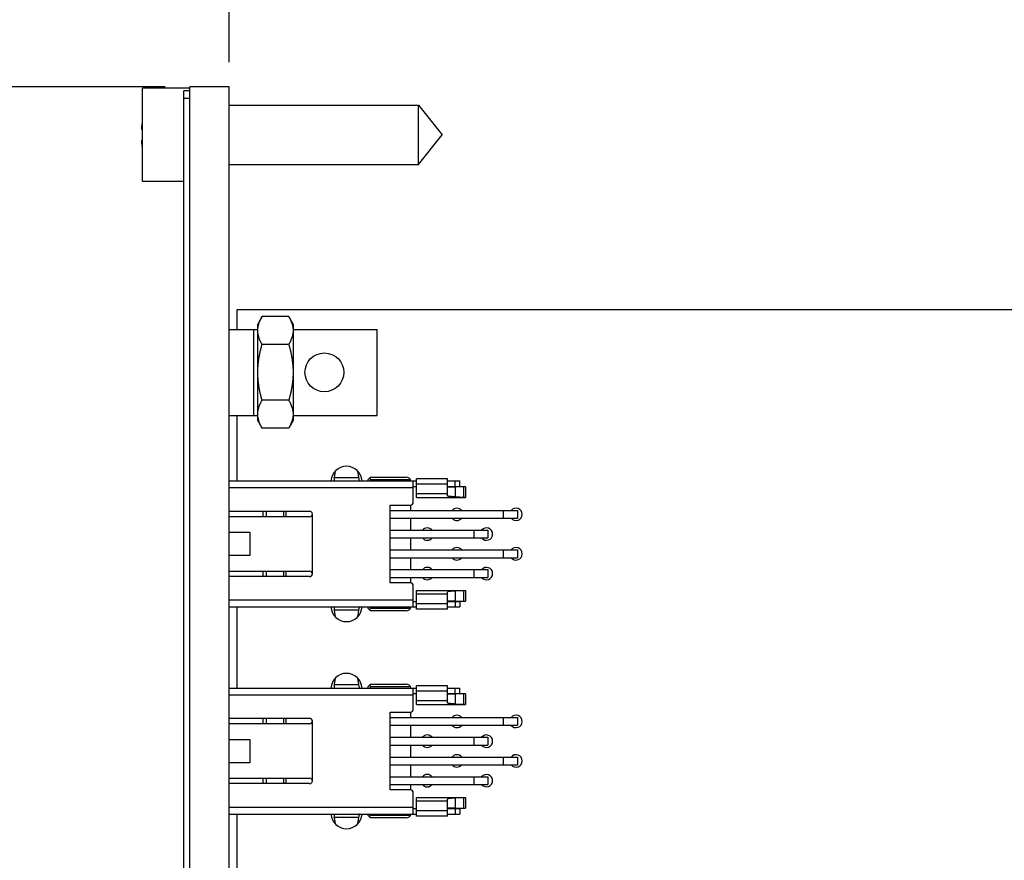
# Model space of a CAD drawing. Header units: inches. Extents: x 0 to 22, y 0 to 17.
# Tile 13 of 21: x 10.5 to 13, y 9 to 11.1. Entities that reach past the tile are written whole.
import ezdxf

# ---------------------------------------------------------------- set-up
doc = ezdxf.new("R2010")
doc.units = ezdxf.units.IN
doc.header["$LTSCALE"] = 1.21
doc.header["$MEASUREMENT"] = 0
doc.layers.get('0').update_dxf_attribs({"linetype": 'CONTINUOUS'})
doc.layers.add('DIMENSIONS', color=7, linetype='CONTINUOUS')
doc.styles.get("Standard").update_dxf_attribs({"font": 'txt', "width": 0.8})
doc.dimstyles.new('DIMSTYLE_1', dxfattribs={"dimtxt": 0.125, "dimasz": 0.18, "dimexe": 0.125, "dimexo": 0.0625, "dimgap": 0.0625, "dimtad": 0, "dimtih": 1, "dimtoh": 1, "dimdec": 3, "dimzin": 4, "dimdsep": 46, "dimtxsty": 'STANDARD', "dimblk": '_FILLED', "dimblk1": '_FILLED', "dimblk2": '_FILLED', "dimcen": 0.09, "dimadec": 0, "dimazin": 0, "dimtp": 0.01, "dimtm": 0.01, "dimtfac": 1, "dimtdec": 3, "dimtofl": 0, "dimtmove": 0, "dimatfit": 3, "dimldrblk": '_FILLED', "dimfxl": 1, "dimtolj": 1, "dimtzin": 4, "dimarcsym": 0})

# ---------------------------------------------------------------- blocks, each defined once
blk = doc.blocks.new('_FILLED')
at = {"color": 0, "linetype": 'BYBLOCK'}
blk.add_solid([(0, 0), (-1, 0.174), (-1, -0.174)], dxfattribs=at)
blk = doc.blocks.new('*D1')
at = {"layer": 'DIMENSIONS', "color": 2, "linetype": 'CONTINUOUS'}
for p, q in [((10.8479, 10.9795), (8.5204, 10.9795)), ((8.6454, 10.9795), (8.6454, 8.5356)), ((8.6454, 5.8416), (8.6454, 8.2856)), ((10.6389, 5.8416), (8.5204, 5.8416))]:
    blk.add_line(p, q, dxfattribs=at)
at = {"layer": 'DIMENSIONS', "color": 2, "linetype": 'CONTINUOUS', "xscale": 0.18, "yscale": 0.18, "zscale": 0.18}
for p, rotation in [((8.6454, 10.9795), 90), ((8.6454, 5.8416), 270)]:
    blk.add_blockref('_FILLED', p, dxfattribs=dict(at, rotation=rotation))
at = {"layer": 'DIMENSIONS', "color": 2, "linetype": 'CONTINUOUS', "insert": (8.6454, 8.4731), "char_height": 0.125, "width": 1.325, "attachment_point": 2, "line_spacing_factor": 0.9}
blk.add_mtext('5.138{\\Ftxt.shx;\\W1.000000;\\H0.125000; }[130.5]', dxfattribs=at)
blk = doc.blocks.new('*D2')
at = {"layer": 'DIMENSIONS', "color": 2, "linetype": 'CONTINUOUS'}
for p, q in [((11.0104, 11.042), (11.0104, 11.8545)), ((17.8136, 9.5014), (17.8136, 11.8545)), ((11.0104, 11.7295), (13.687, 11.7295)), ((17.8136, 11.7295), (15.137, 11.7295))]:
    blk.add_line(p, q, dxfattribs=at)
at = {"layer": 'DIMENSIONS', "color": 2, "linetype": 'CONTINUOUS', "xscale": 0.18, "yscale": 0.18, "zscale": 0.18, "rotation": 180}
blk.add_blockref('_FILLED', (11.0104, 11.7295), dxfattribs=at)
at = {"layer": 'DIMENSIONS', "color": 2, "linetype": 'CONTINUOUS', "xscale": 0.18, "yscale": 0.18, "zscale": 0.18}
blk.add_blockref('_FILLED', (17.8136, 11.7295), dxfattribs=at)
at = {"layer": 'DIMENSIONS', "color": 2, "linetype": 'CONTINUOUS', "insert": (14.412, 11.792), "char_height": 0.125, "width": 1.325, "attachment_point": 2, "line_spacing_factor": 0.9}
blk.add_mtext('6.803{\\Ftxt.shx;\\W1.000000;\\H0.125000; }[172.8]', dxfattribs=at)

msp = doc.modelspace()

# ---------------------------------------------------------------- linework, layer by layer
at = {"color": 7, "linetype": 'CONTINUOUS'}
for p, q in [((10.7904, 10.739), (10.7904, 10.976)), ((10.9104, 10.976), (10.7904, 10.976)), ((10.8954, 6.8595), (10.8954, 10.9695)), ((10.9104, 10.9695), (10.8954, 10.9695)), ((10.9104, 6.5365), (10.9104, 10.9795)), ((11.0104, 10.9795), (10.9104, 10.9795)), ((11.0104, 6.5336), (11.0104, 10.9795)), ((10.9104, 10.9495), (10.8954, 10.9495)), ((11.0104, 10.9325), (11.4904, 10.9325)), ((11.4904, 10.7825), (11.4904, 10.9325)), ((11.4904, 10.9325), (11.5504, 10.8575)), ((10.7904, 10.8713), (10.7883, 10.8713)), ((10.7883, 10.8438), (10.7904, 10.8438)), ((11.4904, 10.7825), (11.5504, 10.8575)), ((11.0104, 10.7825), (11.4904, 10.7825)), ((10.8954, 10.739), (10.7904, 10.739)), ((11.0309, 10.3645), (11.0309, 10.4145)), ((11.0309, 10.4145), (17.3313, 10.4145)), ((11.0941, 10.397), (11.0829, 10.3775)), ((11.1616, 10.397), (11.0941, 10.397)), ((11.1729, 10.3775), (11.1616, 10.397)), ((11.0109, 10.1465), (11.0109, 10.3645)), ((11.0109, 10.3645), (11.0829, 10.3645)), ((11.0729, 10.1465), (11.0729, 10.3645)), ((11.0829, 10.1335), (11.0829, 10.3775)), ((11.1729, 10.3775), (11.1729, 10.1335)), ((11.1729, 10.3645), (11.3859, 10.3645)), ((11.3859, 10.1465), (11.3859, 10.3645)), ((11.1616, 10.3263), (11.0941, 10.3263)), ((11.1616, 10.1848), (11.0941, 10.1848)), ((11.0109, 10.1465), (11.0829, 10.1465)), ((11.0309, 9.9802), (11.0309, 10.1465)), ((11.1729, 10.1465), (11.3859, 10.1465)), ((11.0941, 10.1141), (11.0829, 10.1335)), ((11.1616, 10.1141), (11.0941, 10.1141)), ((11.1729, 10.1335), (11.1616, 10.1141)), ((11.2766, 9.9882), (11.2766, 9.9802)), ((11.2794, 10.0054), (11.2767, 9.9888)), ((11.2767, 9.9888), (11.3388, 9.9888)), ((11.3363, 10.0055), (11.3388, 9.9888)), ((11.3692, 9.99), (11.3633, 9.9841)), ((11.3662, 9.9871), (11.3692, 9.9841)), ((11.3692, 9.99), (11.4597, 9.99)), ((11.0104, 9.9802), (11.4853, 9.9802)), ((11.4774, 9.9625), (11.0104, 9.9625)), ((11.3633, 9.9802), (11.3633, 9.9841)), ((11.3692, 9.9802), (11.3692, 9.9841)), ((11.3692, 9.9841), (11.4699, 9.9841)), ((11.4774, 9.9268), (11.4774, 9.9802)), ((11.4774, 9.9664), (11.4853, 9.9664)), ((11.4853, 9.9382), (11.4853, 9.9859)), ((11.564, 9.9859), (11.4853, 9.9859)), ((11.564, 9.9721), (11.4853, 9.9721)), ((11.564, 9.9423), (11.564, 9.9859)), ((11.564, 9.9802), (11.5955, 9.9802)), ((11.564, 9.9664), (11.5955, 9.9664)), ((11.5833, 9.9655), (11.5833, 9.9397)), ((11.6056, 9.9653), (11.5833, 9.9655)), ((11.5837, 9.9664), (11.5837, 9.9802)), ((11.5955, 9.9664), (11.5955, 9.9802)), ((11.6056, 9.9384), (11.6056, 9.9653)), ((11.6094, 9.9653), (11.6094, 9.9382)), ((11.564, 9.9478), (11.4853, 9.9478)), ((11.4853, 9.9382), (11.6094, 9.9382)), ((11.6056, 9.9384), (11.5833, 9.9397)), ((11.4184, 9.7221), (11.4184, 9.919)), ((11.4184, 9.919), (11.4696, 9.919)), ((11.4715, 9.9054), (11.4715, 9.9192)), ((11.2146, 9.9032), (11.0104, 9.9032)), ((11.2146, 9.8894), (11.0104, 9.8894)), ((11.0955, 9.9032), (11.0955, 9.8894)), ((11.1042, 9.9032), (11.1042, 9.8894)), ((11.1053, 9.8894), (11.1053, 9.9032)), ((11.149, 9.8894), (11.149, 9.9032)), ((11.1542, 9.9032), (11.1542, 9.8894)), ((11.2215, 9.7447), (11.2215, 9.8963)), ((11.4184, 9.9054), (11.7418, 9.9054)), ((11.7064, 9.8857), (11.7064, 9.9054)), ((11.7418, 9.9054), (11.7418, 9.8857)), ((11.4184, 9.8857), (11.7418, 9.8857)), ((11.4715, 9.8554), (11.4715, 9.8857)), ((11.0104, 9.8501), (11.0629, 9.8501)), ((11.0629, 9.8501), (11.0629, 9.791)), ((11.4184, 9.8554), (11.6668, 9.8554)), ((11.6314, 9.8357), (11.6314, 9.8554)), ((11.6668, 9.8554), (11.6668, 9.8357)), ((11.4184, 9.8357), (11.6668, 9.8357)), ((11.4715, 9.8054), (11.4715, 9.8357)), ((11.0629, 9.791), (11.0104, 9.791)), ((11.4184, 9.8054), (11.7418, 9.8054)), ((11.7064, 9.7857), (11.7064, 9.8054)), ((11.7418, 9.8054), (11.7418, 9.7857)), ((11.4184, 9.7857), (11.7418, 9.7857)), ((11.4715, 9.7554), (11.4715, 9.7857)), ((11.0104, 9.7516), (11.2146, 9.7516)), ((11.2146, 9.7379), (11.0104, 9.7379)), ((11.0955, 9.7516), (11.0955, 9.7379)), ((11.1042, 9.7516), (11.1042, 9.7379)), ((11.1053, 9.7379), (11.1053, 9.7516)), ((11.149, 9.7379), (11.149, 9.7516)), ((11.1542, 9.7516), (11.1542, 9.7379)), ((11.4184, 9.7554), (11.6668, 9.7554)), ((11.6314, 9.7357), (11.6314, 9.7554)), ((11.6668, 9.7554), (11.6668, 9.7357)), ((11.4184, 9.7357), (11.6668, 9.7357)), ((11.4696, 9.7221), (11.4184, 9.7221)), ((11.4715, 9.7218), (11.4715, 9.7357)), ((11.4774, 9.6609), (11.4774, 9.7142)), ((11.4853, 9.6552), (11.4853, 9.7029)), ((11.4853, 9.7029), (11.6094, 9.7029)), ((11.564, 9.6933), (11.4853, 9.6933)), ((11.564, 9.6552), (11.564, 9.6987)), ((11.6056, 9.7026), (11.5833, 9.7013)), ((11.5833, 9.7013), (11.5833, 9.6756)), ((11.6056, 9.6758), (11.6056, 9.7026)), ((11.6094, 9.7029), (11.6094, 9.6758)), ((11.0104, 9.6786), (11.4774, 9.6786)), ((11.4774, 9.6747), (11.4853, 9.6747)), ((11.564, 9.669), (11.4853, 9.669)), ((11.564, 9.6747), (11.5955, 9.6747)), ((11.5833, 9.6756), (11.6056, 9.6758)), ((11.5837, 9.6747), (11.5837, 9.6609)), ((11.5955, 9.6747), (11.5955, 9.6609)), ((11.0104, 9.6609), (11.4853, 9.6609)), ((11.0309, 9.4552), (11.0309, 9.6609)), ((11.2766, 9.6609), (11.2766, 9.6529)), ((11.2767, 9.6523), (11.2794, 9.6357)), ((11.3388, 9.6523), (11.2767, 9.6523)), ((11.3388, 9.6523), (11.3363, 9.6356)), ((11.3633, 9.6569), (11.3633, 9.6609)), ((11.3633, 9.6569), (11.3692, 9.651)), ((11.3662, 9.654), (11.3692, 9.6569)), ((11.3692, 9.6569), (11.3692, 9.6609)), ((11.4699, 9.6569), (11.3692, 9.6569)), ((11.4597, 9.651), (11.3692, 9.651)), ((11.564, 9.6552), (11.4853, 9.6552)), ((11.564, 9.6609), (11.5955, 9.6609)), ((11.2766, 9.4632), (11.2766, 9.4552)), ((11.2794, 9.4804), (11.2767, 9.4638)), ((11.2767, 9.4638), (11.3388, 9.4638)), ((11.3363, 9.4805), (11.3388, 9.4638)), ((11.3692, 9.465), (11.3633, 9.4591)), ((11.3662, 9.4621), (11.3692, 9.4591)), ((11.3692, 9.465), (11.4597, 9.465)), ((11.0104, 9.4552), (11.4853, 9.4552)), ((11.4774, 9.4375), (11.0104, 9.4375)), ((11.3633, 9.4552), (11.3633, 9.4591)), ((11.3692, 9.4552), (11.3692, 9.4591)), ((11.3692, 9.4591), (11.4699, 9.4591)), ((11.4774, 9.4018), (11.4774, 9.4552)), ((11.4774, 9.4414), (11.4853, 9.4414)), ((11.4853, 9.4132), (11.4853, 9.4609)), ((11.564, 9.4609), (11.4853, 9.4609)), ((11.564, 9.4471), (11.4853, 9.4471)), ((11.564, 9.4173), (11.564, 9.4609)), ((11.564, 9.4552), (11.5955, 9.4552)), ((11.564, 9.4414), (11.5955, 9.4414)), ((11.5833, 9.4405), (11.5833, 9.4147)), ((11.6056, 9.4403), (11.5833, 9.4405)), ((11.5837, 9.4414), (11.5837, 9.4552)), ((11.5955, 9.4414), (11.5955, 9.4552)), ((11.6056, 9.4134), (11.6056, 9.4403)), ((11.6094, 9.4403), (11.6094, 9.4132)), ((11.564, 9.4228), (11.4853, 9.4228)), ((11.4853, 9.4132), (11.6094, 9.4132)), ((11.6056, 9.4134), (11.5833, 9.4147)), ((11.4184, 9.1971), (11.4184, 9.394)), ((11.4184, 9.394), (11.4696, 9.394)), ((11.4715, 9.3804), (11.4715, 9.3942)), ((11.2146, 9.3782), (11.0104, 9.3782)), ((11.2146, 9.3644), (11.0104, 9.3644)), ((11.0955, 9.3782), (11.0955, 9.3644)), ((11.1042, 9.3782), (11.1042, 9.3644)), ((11.1053, 9.3644), (11.1053, 9.3782)), ((11.149, 9.3644), (11.149, 9.3782)), ((11.1542, 9.3782), (11.1542, 9.3644)), ((11.2215, 9.2197), (11.2215, 9.3713)), ((11.4184, 9.3804), (11.7418, 9.3804)), ((11.7064, 9.3607), (11.7064, 9.3804)), ((11.7418, 9.3804), (11.7418, 9.3607)), ((11.4184, 9.3607), (11.7418, 9.3607)), ((11.4715, 9.3304), (11.4715, 9.3607)), ((11.0104, 9.3251), (11.0629, 9.3251)), ((11.0629, 9.3251), (11.0629, 9.266)), ((11.4184, 9.3304), (11.6668, 9.3304)), ((11.6314, 9.3107), (11.6314, 9.3304)), ((11.6668, 9.3304), (11.6668, 9.3107)), ((11.4184, 9.3107), (11.6668, 9.3107)), ((11.4715, 9.2804), (11.4715, 9.3107)), ((11.0629, 9.266), (11.0104, 9.266)), ((11.4184, 9.2804), (11.7418, 9.2804)), ((11.7064, 9.2607), (11.7064, 9.2804)), ((11.7418, 9.2804), (11.7418, 9.2607)), ((11.4184, 9.2607), (11.7418, 9.2607)), ((11.4715, 9.2304), (11.4715, 9.2607)), ((11.0104, 9.2266), (11.2146, 9.2266)), ((11.2146, 9.2129), (11.0104, 9.2129)), ((11.0955, 9.2266), (11.0955, 9.2129)), ((11.1042, 9.2266), (11.1042, 9.2129)), ((11.1053, 9.2129), (11.1053, 9.2266)), ((11.149, 9.2129), (11.149, 9.2266)), ((11.1542, 9.2266), (11.1542, 9.2129)), ((11.4184, 9.2304), (11.6668, 9.2304)), ((11.6314, 9.2107), (11.6314, 9.2304)), ((11.6668, 9.2304), (11.6668, 9.2107)), ((11.4184, 9.2107), (11.6668, 9.2107)), ((11.4696, 9.1971), (11.4184, 9.1971)), ((11.4715, 9.1968), (11.4715, 9.2107)), ((11.4774, 9.1359), (11.4774, 9.1892)), ((11.4853, 9.1302), (11.4853, 9.1779)), ((11.4853, 9.1779), (11.6094, 9.1779)), ((11.564, 9.1683), (11.4853, 9.1683)), ((11.564, 9.1302), (11.564, 9.1737)), ((11.6056, 9.1776), (11.5833, 9.1763)), ((11.5833, 9.1763), (11.5833, 9.1506)), ((11.6056, 9.1508), (11.6056, 9.1776)), ((11.6094, 9.1779), (11.6094, 9.1508)), ((11.0104, 9.1536), (11.4774, 9.1536)), ((11.4774, 9.1497), (11.4853, 9.1497)), ((11.564, 9.144), (11.4853, 9.144)), ((11.564, 9.1497), (11.5955, 9.1497)), ((11.5833, 9.1506), (11.6056, 9.1508)), ((11.5837, 9.1497), (11.5837, 9.1359)), ((11.5955, 9.1497), (11.5955, 9.1359)), ((11.0104, 9.1359), (11.4853, 9.1359)), ((11.0309, 8.9302), (11.0309, 9.1359)), ((11.2766, 9.1359), (11.2766, 9.1279)), ((11.2767, 9.1273), (11.2794, 9.1107)), ((11.3388, 9.1273), (11.2767, 9.1273)), ((11.3388, 9.1273), (11.3363, 9.1106)), ((11.3633, 9.1319), (11.3633, 9.1359)), ((11.3633, 9.1319), (11.3692, 9.126)), ((11.3662, 9.129), (11.3692, 9.1319)), ((11.3692, 9.1319), (11.3692, 9.1359)), ((11.4699, 9.1319), (11.3692, 9.1319)), ((11.4597, 9.126), (11.3692, 9.126)), ((11.564, 9.1302), (11.4853, 9.1302)), ((11.564, 9.1359), (11.5955, 9.1359))]:
    msp.add_line(p, q, dxfattribs=at)
msp.add_circle((11.2519, 10.2555), 0.0492, dxfattribs=at)
for centre, radius, start, end in [((11.1007, 10.8575), 0.3127, 172.9545, 177.4743), ((11.1007, 10.8575), 0.3127, 182.5257, 187.0454), ((11.3079, 9.978), 0.0395, 3.1165, 176.8835), ((11.4597, 9.9782), 0.0118, 9.5968, 90), ((11.4696, 9.9268), 0.00787, 270, 360), ((11.5879, 9.8955), 0.0157, 38.7052, 141.2948), ((11.7379, 9.8955), 0.0157, 218.7052, 141.2948), ((11.2146, 9.8963), 0.00689, 270, 90), ((11.5129, 9.8455), 0.0157, 38.7052, 141.2948), ((11.5879, 9.8955), 0.0157, 218.7052, 321.2948), ((11.6629, 9.8455), 0.0157, 218.7052, 141.2948), ((11.5129, 9.8455), 0.0157, 218.7052, 321.2948), ((11.5879, 9.7955), 0.0157, 38.7052, 141.2948), ((11.7379, 9.7955), 0.0157, 218.7052, 141.2948), ((11.5879, 9.7955), 0.0157, 218.7052, 321.2948), ((11.2146, 9.7447), 0.00689, 270, 90), ((11.5129, 9.7455), 0.0157, 38.7052, 141.2948), ((11.6629, 9.7455), 0.0157, 218.7052, 141.2948), ((11.4696, 9.7142), 0.00787, 0, 90), ((11.5129, 9.7455), 0.0157, 218.7052, 321.2948), ((11.3079, 9.663), 0.0395, 183.1165, 356.8835), ((11.4597, 9.6629), 0.0118, 270, 350.4032), ((11.3079, 9.453), 0.0395, 3.1165, 176.8835), ((11.4597, 9.4532), 0.0118, 9.5968, 90), ((11.4696, 9.4018), 0.00787, 270, 360), ((11.2146, 9.3713), 0.00689, 270, 90), ((11.5879, 9.3705), 0.0157, 38.7052, 141.2948), ((11.7379, 9.3705), 0.0157, 218.7052, 141.2948), ((11.5879, 9.3705), 0.0157, 218.7052, 321.2948), ((11.5129, 9.3205), 0.0157, 38.7052, 141.2948), ((11.6629, 9.3205), 0.0157, 218.7052, 141.2948), ((11.5129, 9.3205), 0.0157, 218.7052, 321.2948), ((11.5879, 9.2705), 0.0157, 38.7052, 141.2948), ((11.7379, 9.2705), 0.0157, 218.7052, 141.2948), ((11.5879, 9.2705), 0.0157, 218.7052, 321.2948), ((11.2146, 9.2197), 0.00689, 270, 90), ((11.5129, 9.2205), 0.0157, 38.7052, 141.2948), ((11.6629, 9.2205), 0.0157, 218.7052, 141.2948), ((11.4696, 9.1892), 0.00787, 0, 90), ((11.5129, 9.2205), 0.0157, 218.7052, 321.2948), ((11.3079, 9.138), 0.0395, 183.1165, 356.8835), ((11.4597, 9.1379), 0.0118, 270, 350.4032)]:
    msp.add_arc(centre, radius, start, end, dxfattribs=at)
for centre, major_axis, ratio, start_param, end_param in [((11.2737, 10.0302), (0, 0.05), 0.108702, -2.567221, -2.547077), ((11.3416, 10.0302), (0, 0.05), 0.101454, -3.736108, -3.141593), ((11.6428, 9.9658), (0.0787, 0), 0.006634, 3.141593, 3.855683), ((11.5759, 9.9651), (0.0394, 0), 0.006634, 0.550406, 0.714091), ((11.5759, 9.9372), (0.0394, 0), 0.050111, 0.550406, 0.714091), ((11.5759, 9.7039), (0.0394, 0), 0.050111, -0.714091, -0.550406), ((11.6428, 9.6752), (0.0787, 0), 0.006634, 2.427502, 3.141593), ((11.5759, 9.6759), (0.0394, 0), 0.006634, -0.714091, -0.550406), ((11.2737, 9.6109), (0, 0.05), 0.108702, -0.594516, -0.574371), ((11.3416, 9.6109), (0, 0.05), 0.101454, 0, 0.594516), ((11.2737, 9.5052), (0, 0.05), 0.108702, -2.567221, -2.547077), ((11.3416, 9.5052), (0, 0.05), 0.101454, -3.736108, -3.141593), ((11.6428, 9.4408), (0.0787, 0), 0.006634, 3.141593, 3.855683), ((11.5759, 9.4401), (0.0394, 0), 0.006634, 0.550406, 0.714091), ((11.5759, 9.4122), (0.0394, 0), 0.050111, 0.550406, 0.714091), ((11.5759, 9.1789), (0.0394, 0), 0.050111, -0.714091, -0.550406), ((11.6428, 9.1502), (0.0787, 0), 0.006634, 2.427502, 3.141593), ((11.5759, 9.1509), (0.0394, 0), 0.006634, -0.714091, -0.550406), ((11.2737, 9.0859), (0, 0.05), 0.108702, -0.594516, -0.574371), ((11.3416, 9.0859), (0, 0.05), 0.101454, 0, 0.594516)]:
    msp.add_ellipse(centre, major_axis=major_axis, ratio=ratio, start_param=start_param, end_param=end_param, dxfattribs=at)
for points, knots in [([(11.0941, 10.3263), (11.0933, 10.3277), (11.0917, 10.3305), (11.0895, 10.3349), (11.0877, 10.3393), (11.0861, 10.3437), (11.0848, 10.3482), (11.0839, 10.3526), (11.0833, 10.3571), (11.0831, 10.3616), (11.0833, 10.3661), (11.0839, 10.3706), (11.0848, 10.3751), (11.0861, 10.3795), (11.0877, 10.3839), (11.0895, 10.3883), (11.0917, 10.3927), (11.0933, 10.3956), (11.0941, 10.397)], [0, 0, 0, 0, 0.06594, 0.130787, 0.19453, 0.257202, 0.318894, 0.379765, 0.440039, 0.5, 0.559961, 0.620235, 0.681106, 0.742798, 0.80547, 0.869213, 0.93406, 1, 1, 1, 1]), ([(11.1616, 10.397), (11.1625, 10.3956), (11.164, 10.3927), (11.1662, 10.3883), (11.1681, 10.3839), (11.1697, 10.3795), (11.1709, 10.3751), (11.1719, 10.3706), (11.1725, 10.3661), (11.1726, 10.3616), (11.1725, 10.3571), (11.1719, 10.3526), (11.1709, 10.3482), (11.1697, 10.3437), (11.1681, 10.3393), (11.1662, 10.3349), (11.164, 10.3305), (11.1625, 10.3277), (11.1616, 10.3263)], [0, 0, 0, 0, 0.06594, 0.130787, 0.19453, 0.257202, 0.318894, 0.379765, 0.440039, 0.5, 0.559961, 0.620235, 0.681106, 0.742798, 0.80547, 0.869213, 0.93406, 1, 1, 1, 1]), ([(11.0941, 10.1848), (11.0933, 10.1877), (11.0917, 10.1934), (11.0895, 10.2022), (11.0876, 10.2109), (11.0861, 10.2198), (11.0848, 10.2287), (11.0838, 10.2376), (11.0833, 10.2466), (11.0831, 10.2555), (11.0833, 10.2645), (11.0838, 10.2735), (11.0848, 10.2824), (11.0861, 10.2913), (11.0876, 10.3001), (11.0895, 10.3089), (11.0917, 10.3176), (11.0933, 10.3234), (11.0941, 10.3263)], [0, 0, 0, 0, 0.062501, 0.125002, 0.187502, 0.250002, 0.312502, 0.375002, 0.437501, 0.5, 0.562499, 0.624998, 0.687498, 0.749998, 0.812498, 0.874998, 0.937499, 1, 1, 1, 1]), ([(11.1616, 10.3263), (11.1625, 10.3234), (11.1641, 10.3176), (11.1662, 10.3089), (11.1681, 10.3001), (11.1697, 10.2913), (11.171, 10.2824), (11.1719, 10.2735), (11.1725, 10.2645), (11.1726, 10.2555), (11.1725, 10.2466), (11.1719, 10.2376), (11.171, 10.2287), (11.1697, 10.2198), (11.1681, 10.2109), (11.1662, 10.2022), (11.1641, 10.1934), (11.1625, 10.1877), (11.1616, 10.1848)], [0, 0, 0, 0, 0.062501, 0.125002, 0.187502, 0.250002, 0.312502, 0.375002, 0.437501, 0.5, 0.562499, 0.624998, 0.687498, 0.749998, 0.812498, 0.874998, 0.937499, 1, 1, 1, 1]), ([(11.0941, 10.1141), (11.0933, 10.1155), (11.0917, 10.1184), (11.0895, 10.1227), (11.0877, 10.1271), (11.0861, 10.1315), (11.0848, 10.136), (11.0839, 10.1405), (11.0833, 10.1449), (11.0831, 10.1494), (11.0833, 10.1539), (11.0839, 10.1584), (11.0848, 10.1629), (11.0861, 10.1674), (11.0877, 10.1718), (11.0895, 10.1762), (11.0917, 10.1805), (11.0933, 10.1834), (11.0941, 10.1848)], [0, 0, 0, 0, 0.06594, 0.130787, 0.19453, 0.257202, 0.318894, 0.379765, 0.440039, 0.5, 0.559961, 0.620235, 0.681106, 0.742798, 0.80547, 0.869213, 0.93406, 1, 1, 1, 1]), ([(11.1616, 10.1848), (11.1625, 10.1834), (11.164, 10.1805), (11.1662, 10.1762), (11.1681, 10.1718), (11.1697, 10.1674), (11.1709, 10.1629), (11.1719, 10.1584), (11.1725, 10.1539), (11.1726, 10.1494), (11.1725, 10.1449), (11.1719, 10.1405), (11.1709, 10.136), (11.1697, 10.1315), (11.1681, 10.1271), (11.1662, 10.1227), (11.164, 10.1184), (11.1625, 10.1155), (11.1616, 10.1141)], [0, 0, 0, 0, 0.06594, 0.130787, 0.19453, 0.257202, 0.318894, 0.379765, 0.440039, 0.5, 0.559961, 0.620235, 0.681106, 0.742798, 0.80547, 0.869213, 0.93406, 1, 1, 1, 1]), ([(11.5833, 9.9397), (11.5818, 9.9398), (11.5797, 9.94), (11.577, 9.9402), (11.5751, 9.9403), (11.5734, 9.9405), (11.5718, 9.9406), (11.5704, 9.9408), (11.5691, 9.9409), (11.5679, 9.9411), (11.567, 9.9412), (11.5664, 9.9414), (11.566, 9.9414), (11.5656, 9.9415), (11.5653, 9.9416), (11.565, 9.9417), (11.5648, 9.9418), (11.5645, 9.9419), (11.5644, 9.942), (11.5642, 9.9421), (11.5641, 9.9421), (11.5641, 9.9422), (11.5641, 9.9422), (11.5641, 9.9423), (11.564, 9.9423), (11.564, 9.9423)], [0, 0, 0, 0, 0.223002, 0.324907, 0.420148, 0.508542, 0.589921, 0.664136, 0.731051, 0.790552, 0.842546, 0.865708, 0.886971, 0.906334, 0.923799, 0.939371, 0.953066, 0.964909, 0.974943, 0.983245, 0.989959, 0.992804, 0.995373, 0.99774, 1, 1, 1, 1]), ([(11.5833, 9.7013), (11.5818, 9.7012), (11.5797, 9.7011), (11.577, 9.7009), (11.5751, 9.7008), (11.5734, 9.7006), (11.5718, 9.7004), (11.5704, 9.7003), (11.5691, 9.7001), (11.5679, 9.7), (11.567, 9.6998), (11.5664, 9.6997), (11.566, 9.6996), (11.5656, 9.6995), (11.5653, 9.6994), (11.565, 9.6994), (11.5648, 9.6993), (11.5645, 9.6992), (11.5644, 9.6991), (11.5642, 9.699), (11.5641, 9.6989), (11.5641, 9.6989), (11.5641, 9.6988), (11.5641, 9.6988), (11.564, 9.6987), (11.564, 9.6987)], [0, 0, 0, 0, 0.223002, 0.324907, 0.420148, 0.508542, 0.589921, 0.664136, 0.731051, 0.790552, 0.842546, 0.865708, 0.886971, 0.906334, 0.923799, 0.939371, 0.953066, 0.964909, 0.974943, 0.983245, 0.989959, 0.992804, 0.995373, 0.99774, 1, 1, 1, 1]), ([(11.5833, 9.4147), (11.5818, 9.4148), (11.5797, 9.415), (11.577, 9.4152), (11.5751, 9.4153), (11.5734, 9.4155), (11.5718, 9.4156), (11.5704, 9.4158), (11.5691, 9.4159), (11.5679, 9.4161), (11.567, 9.4162), (11.5664, 9.4164), (11.566, 9.4164), (11.5656, 9.4165), (11.5653, 9.4166), (11.565, 9.4167), (11.5648, 9.4168), (11.5645, 9.4169), (11.5644, 9.417), (11.5642, 9.4171), (11.5641, 9.4171), (11.5641, 9.4172), (11.5641, 9.4172), (11.5641, 9.4173), (11.564, 9.4173), (11.564, 9.4173)], [0, 0, 0, 0, 0.223002, 0.324907, 0.420148, 0.508542, 0.589921, 0.664136, 0.731051, 0.790552, 0.842546, 0.865708, 0.886971, 0.906334, 0.923799, 0.939371, 0.953066, 0.964909, 0.974943, 0.983245, 0.989959, 0.992804, 0.995373, 0.99774, 1, 1, 1, 1]), ([(11.5833, 9.1763), (11.5818, 9.1762), (11.5797, 9.1761), (11.577, 9.1759), (11.5751, 9.1758), (11.5734, 9.1756), (11.5718, 9.1754), (11.5704, 9.1753), (11.5691, 9.1751), (11.5679, 9.175), (11.567, 9.1748), (11.5664, 9.1747), (11.566, 9.1746), (11.5656, 9.1745), (11.5653, 9.1744), (11.565, 9.1744), (11.5648, 9.1743), (11.5645, 9.1742), (11.5644, 9.1741), (11.5642, 9.174), (11.5641, 9.1739), (11.5641, 9.1739), (11.5641, 9.1738), (11.5641, 9.1738), (11.564, 9.1737), (11.564, 9.1737)], [0, 0, 0, 0, 0.223002, 0.324907, 0.420148, 0.508542, 0.589921, 0.664136, 0.731051, 0.790552, 0.842546, 0.865708, 0.886971, 0.906334, 0.923799, 0.939371, 0.953066, 0.964909, 0.974943, 0.983245, 0.989959, 0.992804, 0.995373, 0.99774, 1, 1, 1, 1])]:
    msp.add_open_spline(points, degree=3, knots=knots, dxfattribs=at)

# ---------------------------------------------------------------- dimensions: what is measured, and where the dimension line sits
at = {"layer": 'DIMENSIONS', "color": 2, "linetype": 'CONTINUOUS'}
dim = msp.add_linear_dim(base=(17.8136, 11.7295), p1=(11.0104, 10.9795), p2=(17.8136, 9.4389), dimstyle='DIMSTYLE_1', dxfattribs=at)
dim.commit()
dim.dimension.update_dxf_attribs({"geometry": '*D2', "text_midpoint": (14.412, 11.7295), "dimtype": 160})
dim = msp.add_linear_dim(base=(8.6454, 10.9795), p1=(10.7014, 5.8416), p2=(10.9104, 10.9795), angle=90, dimstyle='DIMSTYLE_1', dxfattribs=at)
dim.commit()
dim.dimension.update_dxf_attribs({"geometry": '*D1', "text_midpoint": (8.6454, 8.4106), "dimtype": 160})

doc.saveas('drawing.dxf')
